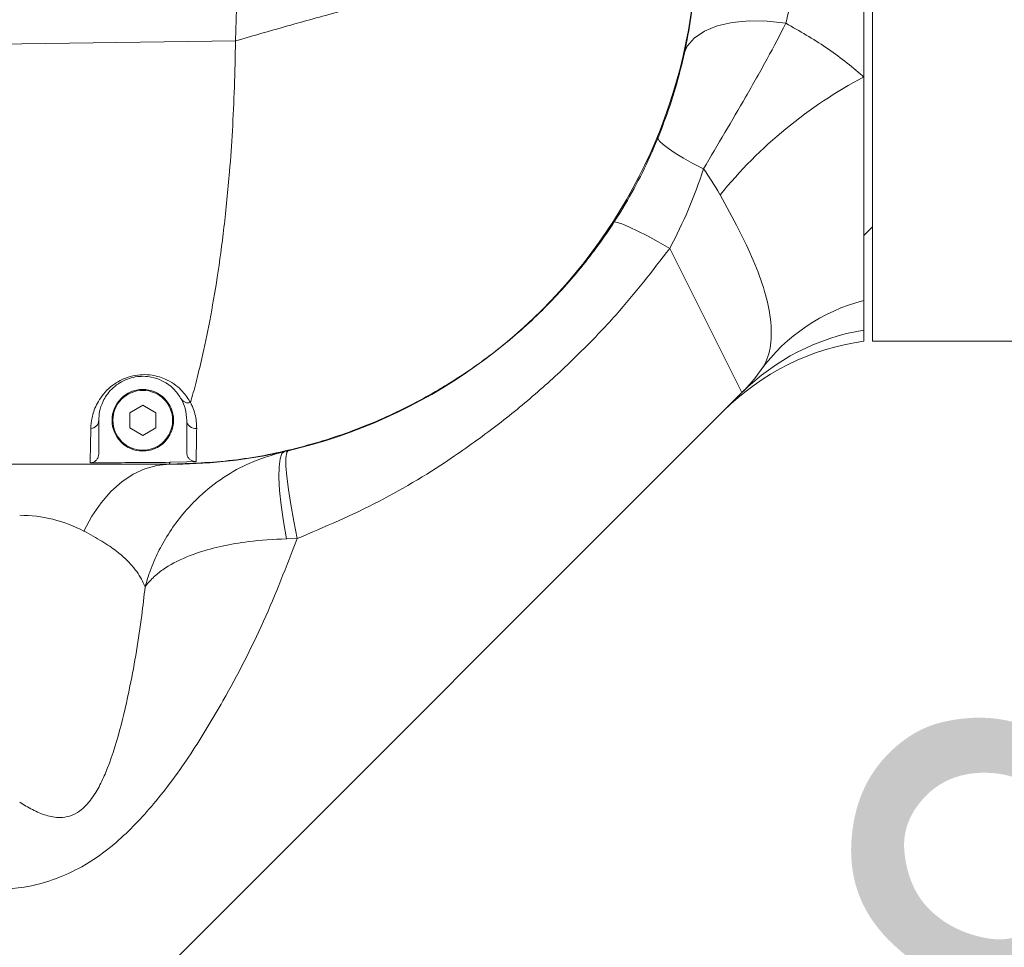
# Model space of a CAD drawing. Header units: millimetres. Extents: x 51337 to 61814, y -21781 to -12277.
# Tile 124 of 256: x 55392 to 55504, y -14553 to -14448. Entities that reach past the tile are written whole.
import ezdxf

# ---------------------------------------------------------------- set-up
doc = ezdxf.new("R2010")
doc.units = ezdxf.units.MM
doc.header["$LTSCALE"] = 0.3175
for name, color, linetype, lineweight in [('1轮廓实线层', 7, 'Continuous', 18), ('7标注层', 4, 'Continuous', 13), ('sub', 1, 'Continuous', 18), ('粗实线', 7, 'Continuous', 18)]:
    doc.layers.add(name, color=color, linetype=linetype, lineweight=lineweight)
doc.styles.add('标准汉字', font='gbenor.shx', dxfattribs={"bigfont": 'gbcbig.shx'})
doc.dimstyles.new('M1：18.5', dxfattribs={"dimscale": 18.5, "dimtxt": 3.5, "dimasz": 2.5, "dimexe": 2, "dimexo": 0, "dimgap": 1.5, "dimtad": 1, "dimdec": 4, "dimdsep": 46, "dimtxsty": '标准汉字', "dimcen": 5, "dimdle": 5, "dimclrd": 1, "dimclre": 1, "dimclrt": 256, "dimadec": 4, "dimazin": 2, "dimtfac": 1, "dimtdec": 4, "dimtmove": 2, "dimatfit": 3, "dimfxl": 1, "dimfrac": 2, "dimtolj": 1, "dimarcsym": 0})

# ---------------------------------------------------------------- blocks, each defined once
blk = doc.blocks.new('*D8')
at = {"layer": '7标注层', "color": 1, "lineweight": -2, "ltscale": 30, "transparency": 16777216}
blk.add_arc((55222.94, -15367.21), 314.86, 303.4237, 81.5763, dxfattribs=at)
at = {"layer": '7标注层', "color": 1, "lineweight": 18, "transparency": 16777216}
for points in [[(55269.64, -15048.05), (55268.5, -15063.43), (55222.94, -15052.34)], [(55392.62, -15623.27), (55400.14, -15636.73), (55356.01, -15652.57)]]:
    blk.add_solid(points, dxfattribs=at)
at = {"layer": 'Defpoints', "color": 0, "lineweight": 18, "transparency": 16777216}
for p in [(55222.94, -14503.48), (55530.35, -15299.06), (55222.94, -15367.21), (55222.94, -15491.87), (55544.13, -16056)]:
    blk.add_point(p, dxfattribs=at)
at = {"layer": '7标注层', "transparency": 16777216, "insert": (55589.05, -15286.05), "char_height": 64.75, "attachment_point": 5, "rotation": 282.5, "style": '标准汉字'}
blk.add_mtext('\\A1;155%%d', dxfattribs=at)
blk = doc.blocks.new('*D9')
at = {"layer": '7标注层', "color": 1, "lineweight": -2, "ltscale": 30, "transparency": 16777216}
blk.add_arc((55409.45, -14407.21), 236.69, 285.2137, 348.7863, dxfattribs=at)
at = {"layer": '7标注层', "color": 1, "lineweight": 18, "transparency": 16777216}
for points in [[(55649.29, -14453.99), (55633.95, -14452.48), (55646.14, -14407.21)], [(55470.27, -14628), (55472.85, -14643.2), (55425.96, -14643.32)]]:
    blk.add_solid(points, dxfattribs=at)
at = {"layer": 'Defpoints', "color": 0, "lineweight": 18, "transparency": 16777216}
for p in [(55222.94, -14407.21), (56304.94, -14407.21), (55582.55, -14568.63), (55422.46, -14593.26), (55497.93, -15672.62)]:
    blk.add_point(p, dxfattribs=at)
at = {"layer": '7标注层', "transparency": 16777216, "insert": (55538.58, -14527.62), "char_height": 64.75, "attachment_point": 5, "rotation": 47, "style": '标准汉字'}
blk.add_mtext('\\A1;86%%d', dxfattribs=at)
blk = doc.blocks.new('*D22')
at = {"layer": '7标注层', "color": 1, "lineweight": -2, "ltscale": 30, "transparency": 16777216}
for p, q in [((55222.94, -13506.88), (57572.12, -13506.88)), ((57535.12, -13553.13), (57535.12, -15320.96)), ((57083.27, -15367.21), (57572.12, -15367.21))]:
    blk.add_line(p, q, dxfattribs=at)
at = {"layer": '7标注层', "color": 1, "lineweight": 18, "transparency": 16777216}
for points in [[(57542.83, -13553.13), (57527.41, -13553.13), (57535.12, -13506.88)], [(57527.41, -15320.96), (57542.83, -15320.96), (57535.12, -15367.21)]]:
    blk.add_solid(points, dxfattribs=at)
at = {"layer": 'Defpoints', "color": 0, "lineweight": 18, "transparency": 16777216}
for p in [(55222.94, -13506.88), (57083.27, -15367.21), (57535.12, -15367.21)]:
    blk.add_point(p, dxfattribs=at)
at = {"layer": '7标注层', "transparency": 16777216, "insert": (57474.99, -14437.04), "char_height": 64.75, "attachment_point": 5, "rotation": 90, "style": '标准汉字'}
blk.add_mtext('\\A1;1860.3', dxfattribs=at)

msp = doc.modelspace()

# ---------------------------------------------------------------- linework, layer by layer
at = {"layer": '1轮廓实线层', "ltscale": 30}
for points in [[(55479.09421, -14448.05905), (55476.97002, -14447.81062), (55474.91551, -14447.77921), (55472.99809, -14447.96585), (55471.28067, -14448.3644), (55469.8196, -14448.9618), (55468.66279, -14449.73845), (55467.84821, -14450.66887), (55467.40259, -14451.72254)], [(55469.73418, -14464.61663), (55468.52376, -14463.99169), (55467.44041, -14463.39219), (55466.50355, -14462.82889), (55465.72998, -14462.31189), (55465.13359, -14461.85046), (55464.72506, -14461.45288), (55464.51173, -14461.12628), (55464.49742, -14460.87651)], [(55465.88671, -14473.66594), (55464.57179, -14472.91242), (55463.35711, -14472.24761), (55462.26762, -14471.68518), (55461.32571, -14471.23666), (55460.55073, -14470.91129), (55459.95858, -14470.71573), (55459.56144, -14470.654), (55459.36746, -14470.72738)], [(55422.27708, -14506.68842), (55421.93355, -14504.72504), (55421.67214, -14502.87284), (55421.50064, -14501.18687), (55421.42414, -14499.71729), (55421.44491, -14498.50777), (55421.56234, -14497.59429), (55421.77294, -14497.00401), (55422.07044, -14496.75447)], [(55423.51314, -14506.65901), (55423.11042, -14504.66873), (55422.77169, -14502.79103), (55422.50733, -14501.08333), (55422.32541, -14499.59789), (55422.23151, -14498.38016), (55422.22851, -14497.46738), (55422.31648, -14496.88747), (55422.49274, -14496.65819)], [(55408.94446, -14498.20784), (55407.55155, -14498.33472), (55406.17632, -14498.71374), (55404.83621, -14499.34011), (55403.54822, -14500.20586), (55402.32871, -14501.30002), (55401.19313, -14502.60871), (55400.1559, -14504.11531), (55399.23017, -14505.80072)]]:
    msp.add_lwpolyline(points, dxfattribs=at)
for centre, radius, start, end in [((55408.94446, -14438.20784), 60, 270, 0), ((55512.91011, -14501.20714), 53.26341, 117.9512727, 140.8388221), ((55493.05207, -14499.75529), 20.79347, 104.2193835, 143.9708842), ((55492.17021, -14508.22965), 25.63097, 99.4896336, 134.8730231), ((55491.8107, -14511.93926), 27.99977, 97.8829571, 135.0156589), ((55459.94446, -14475.92357), 20, 315, 324.5456363), ((55405.94446, -14493.20784), 3.5, 0, 90), ((55399.97837, -14493.18187), 0.96643, 273.3608698, 358.4603915), ((55405.94446, -14493.20784), 3.5, 180, 0), ((55411.92264, -14493.16869), 0.97897, 182.2917103, 279.0986516)]:
    msp.add_arc(centre, radius, start, end, dxfattribs=at)
at = {"layer": 'sub', "color": 4, "ltscale": 30}
for centre, radius, start, end in [((55222.94446, -15367.20784), 1860.32904, 295, 195), ((54488.26107, -15564.55966), 1101.1533, 29.48708643, 106.7706544)]:
    msp.add_arc(centre, radius, start, end, dxfattribs=at)
at = {"layer": '粗实线', "ltscale": 30}
for p, q in [((55487.94446, -14330.20784), (55487.94446, -14454.15709)), ((55417.89382, -14402.11705), (55416.48549, -14450.06753)), ((55488.94446, -14484.20784), (55488.94446, -14407.20784)), ((55416.48549, -14450.06753), (55378.7087, -14450.57772)), ((55487.94446, -14454.15709), (55487.94446, -14479.59889)), ((55487.94446, -14472.20784), (55488.94446, -14471.20784)), ((55474.08659, -14490.0657), (55465.88671, -14473.66594)), ((55487.94446, -14479.59889), (55487.94446, -14482.94943)), ((55487.94446, -14482.94943), (55487.94446, -14484.20777)), ((55488.94446, -14484.20784), (55565.15583, -14484.20784)), ((55474.08659, -14490.0657), (55302.49928, -14661.65302)), ((55405.94446, -14491.48784), (55404.45489, -14492.34784)), ((55407.43402, -14492.34784), (55405.94446, -14491.48784)), ((55400.94446, -14493.20784), (55400.94446, -14497.04691)), ((55404.45489, -14492.34784), (55404.45489, -14494.06784)), ((55407.43402, -14494.06784), (55407.43402, -14492.34784)), ((55410.94446, -14493.20784), (55410.94446, -14496.88722)), ((55404.45489, -14494.06784), (55405.94446, -14494.92784)), ((55405.94446, -14494.92784), (55407.43402, -14494.06784)), ((55382.94446, -14498.20784), (55408.94446, -14498.20784)), ((55408.94446, -14498.20784), (55382.97131, -14498.20784)), ((55409.04344, -14497.98948), (55410.94446, -14497.94296)), ((55412.00337, -14497.88988), (55410.94446, -14497.94296)), ((55423.51314, -14506.65901), (55422.27708, -14506.68842))]:
    msp.add_line(p, q, dxfattribs=at)
for radius in [3.5, 3.4]:
    msp.add_circle((55405.94446, -14493.20784), radius, dxfattribs=at)
msp.add_ellipse((55391.94446, -14518.20784), major_axis=(15, 0), ratio=0.946258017, start_param=1.063616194, end_param=1.570796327, dxfattribs=at)
for points, knots in [([(55480.94446, -14434.02806), (55480.85688, -14436.44913), (55480.67964, -14441.34885), (55479.62681, -14445.80486), (55479.09421, -14448.05905)], [0, 0, 0, 0, 53422.673222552, 108115.876276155, 108115.876276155, 108115.876276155, 108115.876276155]), ([(55468.94446, -14438.213), (55468.84534, -14440.94142), (55468.64708, -14446.39894), (55466.98135, -14454.47572), (55464.25879, -14462.27344), (55460.70564, -14469.12567), (55456.6309, -14474.98221), (55452.31557, -14479.92045), (55447.46641, -14484.38227), (55442.126, -14488.2961), (55436.37177, -14491.63093), (55430.1065, -14494.42609), (55423.36015, -14496.53326), (55416.2084, -14497.93522), (55411.36258, -14498.11708), (55408.94446, -14498.20784)], [0, 0, 0, 0, 49427.683542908, 98867.810591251, 148819.293972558, 198768.855441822, 238276.311994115, 277909.406546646, 317424.015569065, 357501.771117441, 397699.395432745, 437781.625110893, 481615.219819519, 525602.343209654, 569415.901196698, 569415.901196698, 569415.901196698, 569415.901196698]), ([(55416.48549, -14450.06753), (55418.09562, -14449.5983), (55421.68046, -14448.5536), (55427.46755, -14446.95431), (55433.62894, -14445.33658), (55439.87435, -14443.79497), (55444.34497, -14442.7617), (55447.3566, -14442.09662), (55448.93691, -14441.75481), (55450.5015, -14441.42367), (55452.04504, -14441.10427), (55453.56285, -14440.79745), (55456.20918, -14440.27556), (55459.69967, -14439.62394), (55462.19058, -14439.20943), (55463.39236, -14439.00944)], [0, 0, 0, 0, 48912.031140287, 108898.859779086, 178856.468833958, 244491.857449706, 315569.892447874, 334978.198977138, 354673.067546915, 374631.100739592, 394826.578472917, 415231.187931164, 435813.753971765, 504899.782493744, 569304.899863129, 569304.899863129, 569304.899863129, 569304.899863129]), ([(55479.09421, -14448.05905), (55478.40386, -14449.38489), (55476.99957, -14452.08187), (55474.61316, -14456.30409), (55472.12735, -14460.53638), (55470.54041, -14463.24204), (55469.73418, -14464.61663)], [0, 0, 0, 0, 48639.163762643, 98939.785835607, 144537.099158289, 191624.921073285, 191624.921073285, 191624.921073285, 191624.921073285]), ([(55479.09421, -14448.05905), (55480.64912, -14448.94697), (55483.79123, -14450.74126), (55486.56559, -14452.94711), (55487.8969, -14454.11536), (55487.94446, -14454.15709)], [0, 0, 0, 0, 74312.274615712, 150168.676851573, 152978.743170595, 152978.743170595, 152978.743170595, 152978.743170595]), ([(55411.37701, -14491.20223), (55411.58656, -14490.44587), (55412.00509, -14488.93525), (55412.74583, -14485.88461), (55413.57142, -14481.98464), (55414.44064, -14476.97907), (55415.22089, -14471.25685), (55415.7863, -14465.58213), (55416.15895, -14460.20383), (55416.39378, -14455.21985), (55416.45427, -14451.82169), (55416.48549, -14450.06753)], [0, 0, 0, 0, 36919.102135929, 73735.639776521, 124321.086607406, 175171.687178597, 227051.814305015, 281126.091389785, 319158.979305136, 359346.047410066, 402226.034198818, 402226.034198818, 402226.034198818, 402226.034198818]), ([(55469.73418, -14464.61663), (55469.19744, -14466.15225), (55468.11262, -14469.25594), (55466.63383, -14472.18573), (55465.88671, -14473.66594)], [0, 0, 0, 0, 53464.824253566, 108059.53650026, 108059.53650026, 108059.53650026, 108059.53650026]), ([(55471.61112, -14467.57108), (55471.59134, -14467.53536), (55471.0366, -14466.53381), (55470.37357, -14465.55781), (55469.73418, -14464.61663)], [0, 0, 0, 0, 3855.440268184, 108093.39888665, 108093.39888665, 108093.39888665, 108093.39888665]), ([(55476.23601, -14487.52465), (55476.32436, -14487.39367), (55476.90514, -14486.53259), (55477.49049, -14484.69771), (55477.45147, -14481.83635), (55476.76697, -14478.57893), (55475.52239, -14475.15677), (55473.77765, -14471.51866), (55472.33914, -14468.89758), (55471.61112, -14467.57108)], [0, 0, 0, 0, 9733.204686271, 63987.21074656, 119907.153582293, 171359.273128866, 223912.87277065, 271388.271694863, 320034.16592006, 320034.16592006, 320034.16592006, 320034.16592006]), ([(55465.88671, -14473.66594), (55463.90249, -14476.2219), (55460.68039, -14480.37245), (55455.63469, -14485.63174), (55451.17633, -14489.79563), (55446.44207, -14493.69709), (55440.38806, -14498.06844), (55432.8619, -14502.67814), (55426.64241, -14505.32651), (55423.51314, -14506.65901)], [0, 0, 0, 0, 56918.428219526, 92427.947349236, 127937.526578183, 164105.430031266, 200274.21344902, 259495.933367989, 319465.843635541, 319465.843635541, 319465.843635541, 319465.843635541]), ([(55400.03503, -14494.14664), (55400.05703, -14493.75088), (55400.10097, -14492.96047), (55400.50455, -14491.73892), (55401.11575, -14490.65562), (55401.78951, -14489.82683), (55402.71905, -14489.02926), (55403.85695, -14488.41291), (55405.08653, -14488.07006), (55406.23152, -14487.98513), (55407.53316, -14488.1371), (55408.73806, -14488.5738), (55409.74142, -14489.2215), (55410.68892, -14490.10275), (55411.10826, -14490.77275), (55411.37702, -14491.20217)], [0, 0, 0, 0, 76499.004006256, 152784.003123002, 191329.521112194, 229749.696712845, 264008.640034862, 298351.869220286, 323836.578593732, 349245.365314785, 376036.918356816, 420644.647116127, 459649.56308903, 498767.526131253, 568591.893762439, 568591.893762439, 568591.893762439, 568591.893762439]), ([(55410.3305, -14490.80728), (55410.10806, -14490.45664), (55409.64161, -14489.72131), (55408.48921, -14488.80188), (55407.1455, -14488.30813), (55406.05677, -14488.18021), (55405.09603, -14488.24897), (55404.13301, -14488.51296), (55403.52422, -14488.82038), (55402.9208, -14489.20593), (55402.06192, -14489.93788), (55401.36406, -14491.06464), (55400.98104, -14492.24722), (55400.95666, -14492.88738), (55400.94446, -14493.20784)], [0, 0, 0, 0, 66484.285211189, 139419.539768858, 179470.179430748, 202627.0597847, 224078.080499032, 245441.1620737, 269590.170796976, 274973.637177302, 305520.658404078, 376842.164037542, 450335.92466292, 524004.904612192, 524004.904612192, 524004.904612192, 524004.904612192]), ([(55411.37692, -14491.20238), (55411.26744, -14491.22122), (55411.11704, -14491.2471), (55410.70988, -14491.20107), (55410.50653, -14490.99), (55410.3305, -14490.80728)], [0, 0, 0, 0, 40304.292251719, 55371.553698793, 152450.915795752, 152450.915795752, 152450.915795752, 152450.915795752]), ([(55410.94446, -14493.20784), (55410.91673, -14492.77528), (55410.87524, -14492.12803), (55410.5939, -14491.34384), (55410.43646, -14491.01009), (55410.38217, -14490.90376), (55410.35397, -14490.85056), (55410.3396, -14490.82396), (55410.33311, -14490.81206), (55410.33077, -14490.80777), (55410.3305, -14490.80728)], [0, 0, 0, 0, 205944.868944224, 308155.924372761, 333600.039218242, 346305.791846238, 352654.454453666, 355827.714876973, 357414.075174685, 357617.676825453, 357617.676825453, 357617.676825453, 357617.676825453]), ([(55411.37695, -14491.20243), (55411.37695, -14491.20244), (55411.4012, -14491.24476), (55411.43522, -14491.31551), (55411.50661, -14491.45958), (55411.68638, -14491.8571), (55412.01441, -14492.81213), (55412.05223, -14493.60588), (55412.07745, -14494.13534)], [0, 0, 0, 0, 1.809791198, 9700.644369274, 15943.606601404, 32819.224304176, 100389.236052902, 235748.286433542, 235748.286433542, 235748.286433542, 235748.286433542]), ([(55399.94962, -14498.04894), (55399.95109, -14498.0014), (55399.95842, -14497.76345), (55399.97816, -14497.04398), (55400.00805, -14495.71785), (55400.02602, -14494.67129), (55400.03503, -14494.14664)], [0, 0, 0, 0, 19022.589501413, 95208.051332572, 142954.190750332, 190952.178443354, 190952.178443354, 190952.178443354, 190952.178443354]), ([(55412.07745, -14494.13534), (55412.07501, -14494.27858), (55412.06769, -14494.70834), (55412.05596, -14495.35874), (55412.03807, -14496.29909), (55412.01781, -14497.27175), (55412.0082, -14497.68335), (55412.00337, -14497.88988)], [0, 0, 0, 0, 17618.506138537, 52860.469427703, 88155.468240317, 161687.757814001, 235747.012052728, 235747.012052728, 235747.012052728, 235747.012052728]), ([(55400.94446, -14497.04691), (55400.93337, -14497.15974), (55400.9112, -14497.38539), (55400.73825, -14497.68607), (55400.48379, -14497.91269), (55400.20435, -14498.03134), (55400.02094, -14498.04401), (55399.94962, -14498.04894)], [0, 0, 0, 0, 50882.351772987, 101766.401957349, 152601.677675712, 203337.904389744, 235617.784664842, 235617.784664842, 235617.784664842, 235617.784664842]), ([(55406.21159, -14512.14934), (55406.21401, -14512.14043), (55406.21684, -14512.12999), (55406.22125, -14512.11384), (55406.22621, -14512.09569), (55406.23579, -14512.06079), (55406.25235, -14512.00098), (55406.28045, -14511.90084), (55406.32852, -14511.73328), (55406.41185, -14511.45321), (55406.55931, -14510.98572), (55406.82892, -14510.20626), (55407.34805, -14508.90386), (55408.59445, -14506.3736), (55410.27899, -14504.02518), (55412.56762, -14501.66264), (55414.72271, -14499.90376), (55418.03454, -14497.93295), (55420.61205, -14497.18032), (55422.07044, -14496.75447)], [0, 0, 0, 0, 885.708246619, 1038.21491914, 1605.388870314, 2690.81049096, 4509.9597713, 7558.62073407, 12667.384425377, 21228.041869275, 35576.106012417, 59652.611611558, 100234.590045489, 169707.339249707, 329017.694492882, 372866.260826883, 482617.987266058, 592340.056309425, 735326.175422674, 735326.175422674, 735326.175422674, 735326.175422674]), ([(55412.00337, -14497.88988), (55411.89089, -14497.8855), (55411.66594, -14497.87675), (55411.35752, -14497.72279), (55411.1171, -14497.48339), (55410.96968, -14497.19036), (55410.95239, -14496.98256), (55410.94446, -14496.88722)], [0, 0, 0, 0, 48512.011697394, 97021.429979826, 145609.777672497, 194390.137862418, 235746.374746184, 235746.374746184, 235746.374746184, 235746.374746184]), ([(55409.04344, -14497.98948), (55406.34379, -14498.00922), (55403.31253, -14498.03137), (55400.28123, -14498.04721), (55399.94962, -14498.04894)], [0, 0, 0, 0, 95924.395277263, 107707.156865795, 107707.156865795, 107707.156865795, 107707.156865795]), ([(55408.94446, -14498.20784), (55408.949, -14498.19853), (55408.95814, -14498.17978), (55409.01487, -14498.05323), (55409.04344, -14497.98948)], [0, 0, 0, 0, 53472.465135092, 107757.923048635, 107757.923048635, 107757.923048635, 107757.923048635]), ([(55423.51314, -14506.65901), (55422.29035, -14509.82188), (55419.84439, -14516.14855), (55415.64503, -14524.24827), (55411.4895, -14531.1893), (55408.09243, -14535.84048), (55405.1594, -14539.13778), (55402.51874, -14541.6553), (55399.50535, -14543.83417), (55396.14489, -14545.3841), (55392.39388, -14546.50042), (55389.53861, -14546.57816), (55387.73298, -14546.62733)], [0, 0, 0, 0, 78116.170976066, 156255.735224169, 210739.910713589, 265133.203628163, 288527.754197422, 311902.779971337, 348712.737057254, 373374.695175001, 398049.346263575, 440495.531960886, 440495.531960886, 440495.531960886, 440495.531960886]), ([(55406.21159, -14512.14934), (55406.11904, -14511.93915), (55405.75789, -14511.11888), (55404.84348, -14509.75058), (55403.2578, -14508.2612), (55401.37683, -14506.96963), (55399.94871, -14506.19199), (55399.23017, -14505.80072)], [0, 0, 0, 0, 21530.347505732, 84023.058492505, 147242.884496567, 191166.916540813, 235646.008715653, 235646.008715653, 235646.008715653, 235646.008715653]), ([(55422.27708, -14506.68842), (55420.82273, -14506.76434), (55418.25733, -14506.89825), (55414.94164, -14507.4844), (55412.77673, -14508.06611), (55410.55345, -14508.86552), (55408.84621, -14509.72035), (55407.52163, -14510.7169), (55406.91404, -14511.29834), (55406.60363, -14511.64392), (55406.43545, -14511.84968), (55406.34115, -14511.97195), (55406.28718, -14512.04444), (55406.2559, -14512.08735), (55406.23764, -14512.11273), (55406.22736, -14512.12711), (55406.22216, -14512.13442), (55406.21749, -14512.141), (55406.2143, -14512.1455), (55406.21159, -14512.14934)], [0, 0, 0, 0, 143455.866275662, 253047.495516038, 362667.897008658, 406398.475432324, 553479.219345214, 630354.100969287, 673824.992265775, 699076.304319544, 713887.586887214, 722607.220717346, 727748.089047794, 730780.862778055, 732570.489024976, 733626.677919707, 734108.165030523, 734261.32247149, 735148.010841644, 735148.010841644, 735148.010841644, 735148.010841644]), ([(55391.94446, -14536.64493), (55392.42055, -14536.94001), (55393.37888, -14537.534), (55394.8891, -14538.17524), (55396.32589, -14538.45172), (55397.39526, -14538.3051), (55398.22726, -14538.00018), (55399.0362, -14537.49462), (55400.02525, -14536.4592), (55400.90511, -14535.07276), (55402.17941, -14532.36809), (55403.38226, -14528.4814), (55404.75281, -14522.4935), (55405.64535, -14517.04556), (55406.08611, -14513.23434), (55406.21159, -14512.14934)], [0, 0, 0, 0, 28548.900706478, 57466.604096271, 84420.505886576, 101584.171534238, 107728.730143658, 124658.815266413, 143063.169307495, 171432.705359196, 200769.28565746, 287317.560440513, 374892.695879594, 513338.593726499, 568438.341523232, 568438.341523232, 568438.341523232, 568438.341523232])]:
    msp.add_open_spline(points, degree=3, knots=knots, dxfattribs=at)

# ---------------------------------------------------------------- dimensions: what is measured, and where the dimension line sits
at = {"layer": '7标注层', "ltscale": 30}
dim = msp.add_linear_dim(base=(57535.11732, -15367.20784), p1=(55222.94446, -13506.87879), p2=(57083.2735, -15367.20784), angle=270, dimstyle='M1：18.5', override={"dimdec": 1, "dimsah": 1, "dimtzin": 8}, dxfattribs=at)
dim.commit()
dim.dimension.update_dxf_attribs({"geometry": '*D22', "text_midpoint": (57474.99232, -14437.04332)})
for base, line1, line2, picture, middle in [((55582.5508, -14568.6293), ((55422.45727, -14593.25654), (55497.93377, -15672.62084)), ((55222.94446, -14407.20784), (56304.94446, -14407.20784)), '*D9', (55538.57816, -14527.62415)), ((55530.34559, -15299.05865), ((55222.94446, -15367.20784), (55544.13434, -16056.00175)), ((55222.94446, -15491.86799), (55222.94446, -14503.48288)), '*D8', (55589.04539, -15286.04521))]:
    dim = msp.add_angular_dim_2l(base=base, line1=line1, line2=line2, dimstyle='M1：18.5', override={"dimtad": 1, "dimtih": 0, "dimtoh": 0, "dimsah": 1, "dimtzin": 8}, dxfattribs=at)
    dim.commit()
    dim.dimension.update_dxf_attribs({"geometry": picture, "text_midpoint": middle})

doc.saveas('drawing.dxf')
